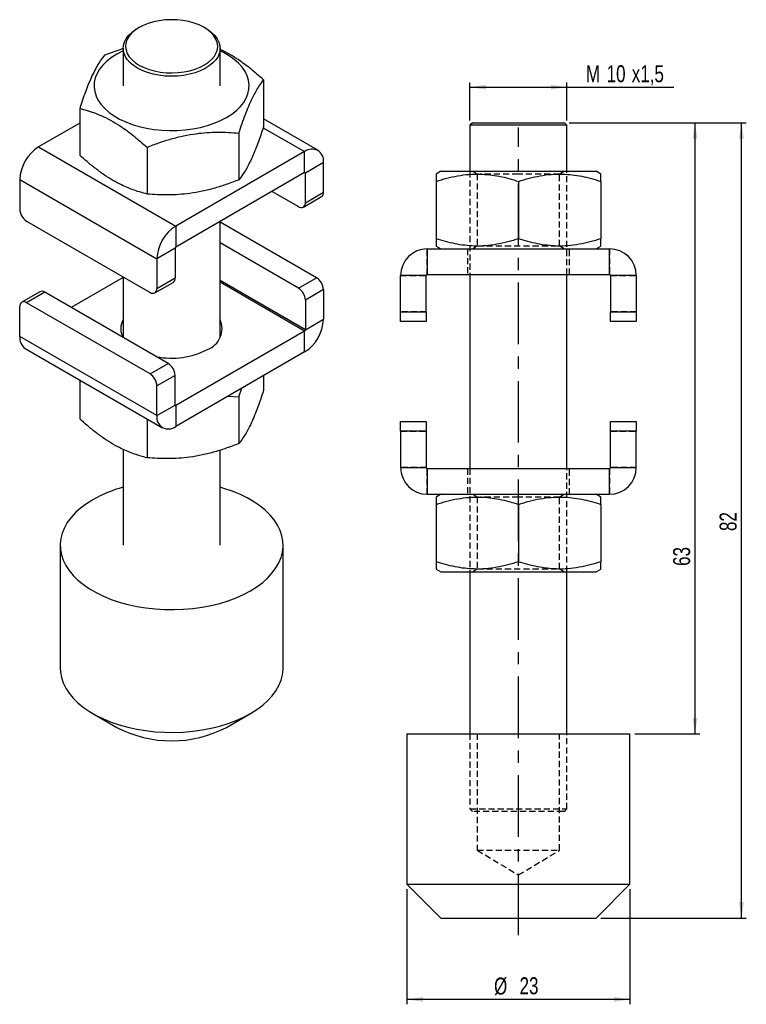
# Model space of a CAD drawing. Extents: x 24 to 99, y 41 to 143.
import ezdxf

# ---------------------------------------------------------------- set-up
doc = ezdxf.new("R2010")
doc.units = 0
doc.header["$LTSCALE"] = 0.5
doc.linetypes.add('CENTERX2', pattern=[20.32, 12.7, -2.54, 2.54, -2.54])
doc.linetypes.add('HIDDEN', pattern=[1.905, 1.27, -0.635])
doc.layers.get('0').update_dxf_attribs({"linetype": 'CONTINUOUS'})
doc.layers.add('FORMATO', color=179, linetype='CONTINUOUS')
doc.styles.add('SLDTEXTSTYLE0', font='TXT', dxfattribs={"width": 0.75})
doc.dimstyles.new('SLDDIMSTYLE0', dxfattribs={"dimtxt": 1.75, "dimasz": 1.651, "dimexe": 0, "dimexo": 0.0625, "dimgap": 0.4375, "dimtad": 1, "dimdec": 3, "dimrnd": 1e-09, "dimzin": 12, "dimtxsty": 'SLDTEXTSTYLE0', "dimsah": 1, "dimcen": 0.09, "dimazin": 3, "dimtfac": 1, "dimtdec": 3, "dimtofl": 0, "dimtmove": 0, "dimatfit": 3, "dimtolj": 1, "dimtzin": 12})

# ---------------------------------------------------------------- blocks, each defined once
blk = doc.blocks.new('_D')
at = {"layer": 'FORMATO'}
for p, q in [((70.07, 132.16), (70.07, 136.08)), ((80.07, 132.16), (80.07, 136.08)), ((70.07, 135.58), (80.07, 135.58)), ((80.07, 135.58), (91.11, 135.58))]:
    blk.add_line(p, q, dxfattribs=at)
for points in [[(70.07, 135.58), (71.73, 135.33), (71.73, 135.83)], [(80.07, 135.58), (78.42, 135.83), (78.42, 135.33)]]:
    blk.add_solid(points, dxfattribs=at)
at = {"layer": 'FORMATO', "char_height": 1.75, "attachment_point": 1, "style": 'SLDTEXTSTYLE0'}
for s, insert in [('M', (82.03, 137.84)), ('10', (84.17, 137.84)), ('x1,5', (86.76, 137.84))]:
    blk.add_mtext(s, dxfattribs=dict(at, insert=insert))
blk = doc.blocks.new('_D_1')
at = {"layer": 'FORMATO'}
for p, q in [((80.32, 131.91), (98.57, 131.91)), ((98.07, 49.91), (98.07, 131.91)), ((83.57, 49.91), (98.57, 49.91))]:
    blk.add_line(p, q, dxfattribs=at)
for points in [[(98.07, 131.91), (97.82, 130.26), (98.33, 130.26)], [(98.07, 49.91), (98.33, 51.56), (97.82, 51.56)]]:
    blk.add_solid(points, dxfattribs=at)
at = {"layer": 'FORMATO', "insert": (95.82, 89.82), "char_height": 1.75, "attachment_point": 1, "rotation": 90, "style": 'SLDTEXTSTYLE0'}
blk.add_mtext('82', dxfattribs=at)
blk = doc.blocks.new('_D_2')
at = {"layer": 'FORMATO'}
for p, q in [((63.57, 52.91), (63.57, 41.03)), ((86.57, 52.91), (86.57, 41.03)), ((86.57, 41.53), (63.57, 41.53))]:
    blk.add_line(p, q, dxfattribs=at)
for points in [[(63.57, 41.53), (65.23, 41.27), (65.23, 41.78)], [(86.57, 41.53), (84.92, 41.78), (84.92, 41.27)]]:
    blk.add_solid(points, dxfattribs=at)
at = {"layer": 'FORMATO', "char_height": 1.75, "attachment_point": 1, "style": 'SLDTEXTSTYLE0'}
for s, insert in [('%%c', (72.56, 43.78)), ('23', (75.19, 43.81))]:
    blk.add_mtext(s, dxfattribs=dict(at, insert=insert))
blk = doc.blocks.new('_D_3')
at = {"layer": 'FORMATO'}
for p, q in [((80.32, 131.91), (93.78, 131.91)), ((93.28, 131.91), (93.28, 68.91)), ((87.07, 68.91), (93.78, 68.91))]:
    blk.add_line(p, q, dxfattribs=at)
for points in [[(93.28, 131.91), (93.03, 130.26), (93.54, 130.26)], [(93.28, 68.91), (93.54, 70.56), (93.03, 70.56)]]:
    blk.add_solid(points, dxfattribs=at)
at = {"layer": 'FORMATO', "insert": (91.03, 86.22), "char_height": 1.75, "attachment_point": 1, "rotation": 90, "style": 'SLDTEXTSTYLE0'}
blk.add_mtext('63', dxfattribs=at)

msp = doc.modelspace()

# ---------------------------------------------------------------- linework, layer by layer
at = {"color": 7, "linetype": 'CONTINUOUS'}
for p, q in [((35.9527, 141.7363), (35.7759, 141.6342)), ((42.8481, 141.6342), (42.6713, 141.7363)), ((34.3459, 139.5593), (32.3718, 138.8658)), ((34.312, 139.5935), (34.312, 135.7149)), ((44.312, 135.7149), (44.312, 139.5935)), ((48.7925, 136.3258), (48.7925, 131.5047)), ((29.8315, 133.3928), (29.8315, 128.5717)), ((54.4048, 129.0738), (48.7925, 132.3137)), ((29.8315, 131.8737), (25.5941, 129.4275)), ((70.3248, 131.9128), (70.0748, 131.6628)), ((70.0748, 131.6628), (70.0748, 126.9128)), ((79.9216, 131.6628), (70.0748, 131.6628)), ((70.3248, 131.9128), (79.6792, 131.9128)), ((79.6792, 131.9128), (79.8248, 131.9128)), ((80.0748, 131.6628), (79.8248, 131.9128)), ((80.0748, 131.6628), (79.9216, 131.6628)), ((80.0748, 126.9128), (80.0748, 131.6628)), ((46.2522, 130.8528), (46.2522, 126.0317)), ((25.5941, 129.4275), (39.7363, 121.2634)), ((36.7717, 129.3863), (36.7717, 124.5652)), ((53.0299, 128.9377), (39.7363, 121.2634)), ((53.0299, 126.7738), (53.0299, 128.9377)), ((54.9744, 127.8147), (53.1006, 126.733)), ((54.9744, 124.7527), (54.9744, 127.8147)), ((67.0748, 126.9128), (66.5748, 126.6241)), ((67.0748, 126.9128), (75.0748, 126.9128)), ((75.0748, 126.9128), (83.0748, 126.9128)), ((83.5748, 126.6241), (83.0748, 126.9128)), ((23.6496, 126.0594), (37.7917, 117.8954)), ((23.6496, 126.0594), (23.6496, 122.9974)), ((53.0299, 126.7738), (39.7363, 119.0996)), ((53.1006, 123.671), (53.1006, 126.733)), ((66.5748, 125.8649), (66.5748, 119.9606)), ((75.0748, 125.8649), (75.0748, 119.9606)), ((83.5748, 125.8649), (83.5748, 119.9606)), ((49.6706, 124.8345), (52.3935, 123.2626)), ((52.8934, 123.2131), (54.7673, 124.2949)), ((53.1006, 123.671), (54.9744, 124.7527)), ((24.3567, 121.7727), (37.0846, 114.425)), ((39.7363, 121.2634), (39.7363, 119.0996)), ((44.312, 109.7638), (44.312, 121.7411)), ((54.2673, 115.934), (44.312, 121.6811)), ((39.6655, 118.9771), (37.7917, 117.8954)), ((39.6655, 118.9771), (39.6655, 115.9151)), ((52.3935, 114.8522), (44.312, 119.5176)), ((65.6748, 118.9128), (65.6748, 116.2628)), ((65.6748, 118.9128), (84.4748, 118.9128)), ((66.5748, 119.2014), (67.0748, 118.9128)), ((83.0748, 118.9128), (83.5748, 119.2014)), ((84.4748, 116.2628), (84.4748, 118.9128)), ((37.7917, 117.8954), (37.7917, 114.8333)), ((34.312, 115.9656), (28.9534, 112.8721)), ((34.312, 116.0256), (34.312, 109.7787)), ((37.7917, 114.8333), (39.6655, 115.9151)), ((52.3935, 114.8522), (54.2673, 115.934)), ((65.5748, 116.1628), (62.9248, 116.1628)), ((62.9248, 112.4128), (62.9248, 116.1628)), ((65.5748, 112.4128), (65.5748, 116.1628)), ((65.6748, 116.2628), (84.4748, 116.2628)), ((70.0748, 116.2628), (70.0748, 96.2628)), ((80.0748, 96.2628), (80.0748, 116.2628)), ((87.2248, 116.1628), (84.5748, 116.1628)), ((84.5748, 116.1628), (84.5748, 112.4128)), ((87.2248, 116.1628), (87.2248, 112.4128)), ((37.5846, 114.3755), (39.4584, 115.4572)), ((25.7306, 114.4936), (23.8567, 113.4118)), ((26.2305, 114.444), (24.3567, 113.3623)), ((38.9584, 107.0964), (26.2305, 114.444)), ((54.9744, 114.7092), (53.1006, 113.6275)), ((54.9744, 114.7092), (54.9744, 111.6472)), ((23.6496, 109.8919), (23.6496, 112.954)), ((37.0846, 106.0146), (24.3567, 113.3623)), ((53.1006, 113.6275), (53.1006, 110.5655)), ((62.9248, 111.4128), (62.9248, 112.4128)), ((62.9248, 112.4128), (65.5748, 112.4128)), ((65.5748, 112.4128), (65.5748, 111.4128)), ((84.5748, 111.4128), (84.5748, 112.4128)), ((84.5748, 112.4128), (87.2248, 112.4128)), ((87.2248, 112.4128), (87.2248, 111.4128)), ((53.1006, 110.5655), (54.9744, 111.6472)), ((65.5748, 111.4128), (62.9248, 111.4128)), ((87.2248, 111.4128), (84.5748, 111.4128)), ((37.7917, 101.7279), (23.6496, 109.8919)), ((53.0299, 110.443), (39.7363, 102.7688)), ((53.0299, 108.2792), (53.0299, 110.443)), ((24.2192, 108.6329), (38.3614, 100.4688)), ((53.0299, 108.2792), (39.7363, 100.6049)), ((37.0846, 106.0146), (38.9584, 107.0964)), ((39.6655, 105.8716), (37.7917, 104.7899)), ((39.6655, 102.8096), (39.6655, 105.8716)), ((48.7925, 105.833), (48.7925, 104.3139)), ((29.8315, 105.393), (29.8315, 101.3809)), ((37.7917, 101.7279), (37.7917, 104.7899)), ((45.1144, 103.7097), (46.2522, 103.662)), ((46.2522, 103.662), (46.5466, 104.5365)), ((46.2522, 103.662), (46.2522, 98.8409)), ((37.7917, 101.7279), (39.6655, 102.8096)), ((39.7363, 102.7688), (39.7363, 100.6049)), ((36.7717, 101.3865), (36.7717, 97.3744)), ((62.9248, 100.1128), (62.9248, 101.1128)), ((62.9248, 101.1128), (65.5748, 101.1128)), ((65.5748, 101.1128), (65.5748, 100.1128)), ((84.5748, 101.1128), (87.2248, 101.1128)), ((84.5748, 100.1128), (84.5748, 101.1128)), ((87.2248, 101.1128), (87.2248, 100.1128)), ((65.5748, 100.1128), (62.9248, 100.1128)), ((62.9248, 100.1128), (62.9248, 96.3628)), ((65.5748, 100.1128), (65.5748, 96.3628)), ((87.2248, 100.1128), (84.5748, 100.1128)), ((84.5748, 96.3628), (84.5748, 100.1128)), ((87.2248, 96.3628), (87.2248, 100.1128)), ((34.312, 98.2404), (34.312, 88.3555)), ((44.312, 88.3555), (44.312, 98.1571)), ((62.9248, 96.3628), (65.5748, 96.3628)), ((65.6748, 96.2628), (65.6748, 93.6128)), ((65.6748, 96.2628), (84.4748, 96.2628)), ((84.4748, 93.6128), (84.4748, 96.2628)), ((84.5748, 96.3628), (87.2248, 96.3628)), ((65.6748, 93.6128), (84.4748, 93.6128)), ((67.0748, 93.6128), (66.5748, 93.3241)), ((83.5748, 93.3241), (83.0748, 93.6128)), ((66.5748, 92.5649), (66.5748, 86.6606)), ((75.0748, 92.5649), (75.0748, 86.6606)), ((83.5748, 92.5649), (83.5748, 86.6606)), ((27.812, 88.3555), (27.812, 75.6992)), ((50.812, 75.6992), (50.812, 88.3555)), ((66.5748, 85.9014), (67.0748, 85.6128)), ((67.0748, 85.6128), (75.0748, 85.6128)), ((70.0748, 85.6128), (70.0748, 68.9128)), ((75.0748, 85.6128), (83.0748, 85.6128)), ((80.0748, 68.9128), (80.0748, 85.6128)), ((83.0748, 85.6128), (83.5748, 85.9014)), ((31.1789, 71.0056), (33.6542, 69.5762)), ((44.9698, 69.5762), (47.445, 71.0056)), ((63.5748, 68.9128), (63.5748, 53.4128)), ((63.5748, 68.9128), (75.0748, 68.9128)), ((75.0748, 68.9128), (86.5748, 68.9128)), ((86.5748, 53.4128), (86.5748, 68.9128)), ((63.5748, 53.4128), (67.0748, 49.9128)), ((63.5748, 53.4128), (75.0748, 53.4128)), ((75.0748, 53.4128), (86.5748, 53.4128)), ((83.0748, 49.9128), (86.5748, 53.4128)), ((67.0748, 49.9128), (75.0748, 49.9128)), ((75.0748, 49.9128), (83.0748, 49.9128))]:
    msp.add_line(p, q, dxfattribs=at)
at = {"color": 8, "linetype": 'CONTINUOUS'}
for p, q in [((48.7584, 131.4035), (53.0299, 128.9377)), ((53.0299, 126.7738), (53.1006, 126.733)), ((53.1006, 110.5655), (44.312, 115.639)), ((53.0299, 110.443), (44.312, 115.4757)), ((39.7363, 102.7688), (39.6655, 102.8096))]:
    msp.add_line(p, q, dxfattribs=at)
at = {"color": 7, "linetype": 'HIDDEN'}
for p, q in [((70.0748, 126.9128), (70.0748, 116.2628)), ((70.4015, 126.9128), (70.8248, 126.6164)), ((79.3248, 126.6164), (79.7481, 126.9128)), ((80.0748, 116.2628), (80.0748, 126.9128)), ((70.9599, 126.6164), (70.8248, 126.6164)), ((70.8248, 126.6164), (70.8248, 119.2091)), ((75.0748, 126.6164), (71.1661, 126.6164)), ((79.3248, 126.6164), (75.0748, 126.6164)), ((79.3248, 119.2091), (79.3248, 126.6164)), ((75.0748, 125.8649), (75.0748, 119.9606)), ((65.6748, 116.2628), (65.6748, 118.9128)), ((69.8248, 118.9128), (69.8248, 116.2628)), ((70.8248, 119.2091), (70.4015, 118.9128)), ((70.8248, 119.2091), (78.9774, 119.2091)), ((79.1861, 119.2091), (79.3248, 119.2091)), ((79.7481, 118.9128), (79.3248, 119.2091)), ((80.3248, 116.2628), (80.3248, 118.9128)), ((84.4748, 118.9128), (84.4748, 116.2628)), ((62.9248, 116.1628), (65.5748, 116.1628)), ((84.5748, 116.1628), (87.2248, 116.1628)), ((65.5748, 112.4128), (62.9248, 112.4128)), ((87.2248, 112.4128), (84.5748, 112.4128)), ((62.9248, 100.1128), (65.5748, 100.1128)), ((84.5748, 100.1128), (87.2248, 100.1128)), ((65.5748, 96.3628), (62.9248, 96.3628)), ((65.6748, 93.6128), (65.6748, 96.2628)), ((69.8248, 96.2628), (69.8248, 93.6128)), ((70.0748, 96.2628), (70.0748, 85.6128)), ((80.0748, 85.6128), (80.0748, 96.2628)), ((80.3248, 93.6128), (80.3248, 96.2628)), ((84.4748, 96.2628), (84.4748, 93.6128)), ((87.2248, 96.3628), (84.5748, 96.3628)), ((70.4015, 93.6128), (70.8248, 93.3164)), ((79.3248, 93.3164), (79.7481, 93.6128)), ((70.9599, 93.3164), (70.8248, 93.3164)), ((70.8248, 93.3164), (70.8248, 85.9091)), ((75.0748, 93.3164), (71.1661, 93.3164)), ((79.3248, 93.3164), (75.0748, 93.3164)), ((75.0748, 92.5649), (75.0748, 86.6606)), ((79.3248, 85.9091), (79.3248, 93.3164)), ((70.8248, 85.9091), (70.4015, 85.6128)), ((70.8248, 85.9091), (78.9774, 85.9091)), ((79.1861, 85.9091), (79.3248, 85.9091)), ((79.7481, 85.6128), (79.3248, 85.9091)), ((70.0748, 68.9128), (70.0748, 61.1628)), ((70.8248, 68.9128), (70.8248, 56.9128)), ((79.3248, 56.9128), (79.3248, 68.9128)), ((80.0748, 61.1628), (80.0748, 68.9128)), ((70.0748, 61.1628), (79.9216, 61.1628)), ((70.0748, 61.1628), (70.3248, 60.9128)), ((79.6792, 60.9128), (70.3248, 60.9128)), ((79.8248, 60.9128), (79.6792, 60.9128)), ((79.8248, 60.9128), (80.0748, 61.1628)), ((79.9216, 61.1628), (80.0748, 61.1628)), ((70.8248, 56.9128), (79.3248, 56.9128)), ((70.8248, 56.9128), (75.0748, 54.3591)), ((75.0748, 54.3591), (79.3248, 56.9128))]:
    msp.add_line(p, q, dxfattribs=at)
at = {"color": 7, "linetype": 'CONTINUOUS', "flags": 128}
for points in [[(35.231, 138.3944), (35.5832, 138.0989), (35.9992, 137.8325), (36.4718, 137.5997), (36.9931, 137.4045), (37.554, 137.2502), (38.145, 137.1395), (38.756, 137.0743), (39.3765, 137.0557), (39.9959, 137.0841), (40.6036, 137.1588), (41.1892, 137.2787), (41.7426, 137.4417), (42.2545, 137.645), (42.716, 137.8851), (43.1193, 138.158), (43.4575, 138.4589), (43.7247, 138.7827), (43.9164, 139.1239), (44.0293, 139.4766), (44.0616, 139.8348), (44.0125, 140.1924), (43.883, 140.5432), (43.6753, 140.8813), (43.393, 141.2008), (43.0408, 141.4963), (42.6248, 141.7627), (42.1522, 141.9955), (41.6309, 142.1907), (41.07, 142.345), (40.479, 142.4557), (39.868, 142.5209), (39.2475, 142.5395), (38.6281, 142.5112), (38.0204, 142.4364), (37.4348, 142.3165), (36.8814, 142.1535), (36.3695, 141.9502), (35.9079, 141.7101), (35.5047, 141.4372), (35.1665, 141.1363), (34.8993, 140.8125), (34.7076, 140.4713), (34.5946, 140.1186), (34.5624, 139.7604), (34.6115, 139.4028), (34.741, 139.052), (34.9487, 138.7139), (35.231, 138.3944)], [(35.0162, 138.1164), (34.7243, 138.4457), (34.5077, 138.7938), (34.37, 139.155), (34.3135, 139.5234), (34.339, 139.893), (34.4462, 140.2577), (34.6333, 140.6114), (34.8972, 140.9485), (35.2335, 141.2632), (35.6369, 141.5506), (35.7759, 141.6342)], [(42.8481, 141.6342), (43.0395, 141.5173), (43.435, 141.2263), (43.7629, 140.9086), (44.0177, 140.5692), (44.1952, 140.2138), (44.2925, 139.8482), (44.308, 139.4785), (44.2415, 139.1106), (44.0941, 138.7507), (43.8681, 138.4046), (43.5674, 138.078), (43.1967, 137.7763), (42.7623, 137.5044), (42.2712, 137.2669), (41.7316, 137.0675), (41.1522, 136.9096), (40.5425, 136.7958), (39.9127, 136.7279), (39.273, 136.7071), (38.634, 136.7337), (38.0061, 136.8072), (37.3996, 136.9265), (36.8245, 137.0896), (36.2903, 137.2938), (35.8057, 137.5357), (35.3787, 137.8114), (35.0162, 138.1164), (35.0162, 138.1164)], [(33.6551, 138.9805), (33.1119, 138.6334), (32.6322, 138.2563), (32.2211, 137.8532), (31.8828, 137.4281), (31.6207, 136.9854), (31.4375, 136.5297), (31.3351, 136.0656), (31.3146, 135.5979), (31.3761, 135.1314), (31.5191, 134.6709), (31.742, 134.2212), (32.0426, 133.7867), (32.4178, 133.3721), (32.8638, 132.9814), (33.3759, 132.6189), (33.9489, 132.2881), (34.577, 131.9924), (35.2536, 131.735), (35.9719, 131.5184), (36.7245, 131.3448), (37.5036, 131.2161), (38.3013, 131.1336), (39.1093, 131.0981), (39.9195, 131.1099), (40.7234, 131.169), (41.5128, 131.2748), (42.2796, 131.4261), (43.016, 131.6214), (43.7143, 131.8587), (44.3675, 132.1356), (44.9688, 132.4493), (45.5121, 132.7964), (45.9918, 133.1735), (46.4029, 133.5766), (46.7412, 134.0017), (47.0033, 134.4444), (47.1865, 134.9001), (47.2889, 135.3642), (47.3094, 135.8319), (47.2479, 136.2984), (47.1049, 136.7589), (46.882, 137.2086), (46.5814, 137.6431), (46.2062, 138.0577), (45.7602, 138.4484), (45.2481, 138.8109), (44.6751, 139.1417), (44.312, 139.3201)], [(34.312, 139.3201), (34.2565, 139.2942), (33.6551, 138.9805)], [(31.1803, 93.0499), (30.5199, 92.6349), (29.923, 92.189), (29.3936, 91.7155), (28.9358, 91.2179), (28.5527, 90.6995), (28.2471, 90.1644), (28.0212, 89.6161), (27.8767, 89.0588), (27.8146, 88.4964), (27.8353, 87.9331), (27.9387, 87.3727), (28.1241, 86.8194), (28.39, 86.2772), (28.7347, 85.75), (29.1556, 85.2416), (29.6496, 84.7556), (30.2133, 84.2955), (30.8425, 83.8646), (31.5327, 83.4662), (32.279, 83.1029), (33.076, 82.7775), (33.9179, 82.4923), (34.7986, 82.2494), (35.7119, 82.0504), (36.6511, 81.8969), (37.6095, 81.7899), (38.5802, 81.7302), (39.5561, 81.7182), (40.5303, 81.7541), (41.4956, 81.8375), (42.4453, 81.9679), (43.3724, 82.1443), (44.2702, 82.3655), (45.1323, 82.6298), (45.9525, 82.9354), (46.7248, 83.28), (47.4437, 83.6612), (48.104, 84.0762), (48.701, 84.5221), (49.2304, 84.9955), (49.6882, 85.4932), (50.0713, 86.0115), (50.3769, 86.5467), (50.6028, 87.0949), (50.7473, 87.6522), (50.8094, 88.2146), (50.7887, 88.778), (50.6853, 89.3384), (50.4999, 89.8916), (50.234, 90.4338), (49.8893, 90.961), (49.4684, 91.4695), (48.9744, 91.9555), (48.4107, 92.4156), (47.7815, 92.8464), (47.0913, 93.2449), (46.345, 93.6081), (45.548, 93.9335), (44.7061, 94.2187), (44.312, 94.334)], [(27.812, 75.6992), (27.8353, 75.2767), (27.9387, 74.7163), (28.1241, 74.1631), (28.39, 73.6209), (28.7347, 73.0936), (29.1556, 72.5852), (29.6496, 72.0992), (30.2133, 71.6391), (30.8425, 71.2083), (31.5327, 70.8098), (32.279, 70.4466), (33.076, 70.1212), (33.9179, 69.836), (34.7986, 69.593), (35.7119, 69.394), (36.6511, 69.2405), (37.6095, 69.1335), (38.5802, 69.0738), (39.5561, 69.0618), (40.5303, 69.0977), (41.4956, 69.1811), (42.4453, 69.3115), (43.3724, 69.4879), (44.2702, 69.7091), (45.1323, 69.9734), (45.9525, 70.279), (46.7248, 70.6236), (47.4437, 71.0048), (48.104, 71.4198), (48.701, 71.8657), (49.2304, 72.3391), (49.6882, 72.8368), (50.0713, 73.3551), (50.3769, 73.8903), (50.6028, 74.4386), (50.7473, 74.9959), (50.8094, 75.5582), (50.812, 75.6992)]]:
    msp.add_lwpolyline(points, dxfattribs=at)
at = {"color": 7, "linetype": 'CONTINUOUS'}
for centre, radius, start, end in [((27.8536, 125.8776), 4.2079, 122.476398, 177.523602), ((53.783, 127.9967), 1.2052, 351.314675, 128.674573), ((53.0575, 126.74), 0.0437, 350.785963, 129.203285), ((54.4987, 124.6921), 0.4795, 304.056351, 7.25583), ((25.1848, 123.0673), 1.5368, 182.605478, 237.394522), ((52.6695, 123.601), 0.4367, 230.796715, 9.214037), ((41.9957, 117.7136), 4.2079, 122.476398, 177.523602), ((39.8191, 118.9701), 0.1537, 122.605478, 177.394522), ((65.6748, 116.1628), 2.75, 90, 180), ((84.4748, 116.1628), 2.75, 0, 90), ((39.1899, 115.8545), 0.4795, 304.056351, 7.25583), ((53.4392, 114.6394), 1.5368, 2.605478, 57.394522), ((65.6748, 116.1628), 0.1, 90, 180), ((84.4748, 116.1628), 0.1, 0, 90), ((37.3606, 114.7634), 0.4367, 230.796715, 9.214037), ((51.5654, 113.5576), 1.5368, 2.605478, 57.394522), ((25.9376, 114.0352), 0.503, 54.382423, 114.307119), ((24.0807, 113.0239), 0.4367, 50.796715, 189.214037), ((35.9307, 110.6882), 1.8638, 150.285765, 208.966319), ((42.2236, 110.6849), 2.285, 290.514228, 23.937706), ((50.7704, 111.829), 4.2079, 302.476304, 357.523696), ((25.0245, 109.7556), 1.3817, 174.337576, 234.350243), ((52.9471, 110.5725), 0.1537, 302.605478, 357.394522), ((39.304, 115.7825), 8.1378, 258.983852, 297.204504), ((38.1303, 105.8018), 1.5368, 2.605478, 57.394522), ((36.2565, 104.72), 1.5368, 2.605478, 57.394522), ((39.7087, 102.8026), 0.0437, 170.785963, 309.203285), ((38.9831, 101.5459), 1.2052, 171.315058, 308.67419), ((65.6748, 96.3628), 2.75, 180, 270), ((65.6748, 96.3628), 0.1, 180, 270), ((84.4748, 96.3628), 0.1, 270, 0), ((84.4748, 96.3628), 2.75, 270, 0), ((37.8567, 81.2283), 13.5766, 105.134818, 119.456431), ((39.312, 80.4071), 12.2197, 242.41882, 297.58118)]:
    msp.add_arc(centre, radius, start, end, dxfattribs=at)
for points, knots in [([(48.7925, 136.3258), (48.3636, 136.7048), (47.5019, 137.4665), (46.3233, 138.3402), (45.2862, 138.9786), (44.6642, 139.3224), (44.3419, 139.4595), (44.312, 139.4722)], [0, 0, 0, 0, 0.2934803, 0.58968443, 0.78487525, 0.98006766, 1, 1, 1, 1]), ([(32.3718, 138.8658), (32.262, 138.7237), (32.0426, 138.4396), (31.7046, 137.9145), (31.3603, 137.2946), (31.0284, 136.6041), (30.7145, 135.8642), (30.3179, 134.8426), (30.0267, 133.9747), (29.8315, 133.3928)], [0, 0, 0, 0, 0.13231736, 0.26459732, 0.39983643, 0.53505113, 0.65025256, 0.76547195, 1, 1, 1, 1]), ([(46.2522, 130.8528), (46.362, 131.1836), (46.5814, 131.8451), (46.9194, 132.7763), (47.2637, 133.6402), (47.5956, 134.3797), (47.9095, 134.9922), (48.3061, 135.6796), (48.5973, 136.0664), (48.7925, 136.3258)], [0, 0, 0, 0, 0.132317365, 0.264597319, 0.399836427, 0.535051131, 0.650252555, 0.765471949, 1, 1, 1, 1]), ([(29.8315, 133.3928), (30.0833, 133.3274), (30.62, 133.1881), (31.4555, 132.9019), (32.3416, 132.5275), (33.2422, 132.0583), (34.2907, 131.4068), (35.4766, 130.5313), (36.3384, 129.7694), (36.7717, 129.3863)], [0, 0, 0, 0, 0.111214, 0.23700602, 0.36276544, 0.4916162, 0.62046512, 0.80919006, 1, 1, 1, 1]), ([(48.7925, 131.5047), (48.6828, 131.1739), (48.4633, 130.5123), (48.1253, 129.5811), (47.781, 128.7173), (47.4491, 127.9777), (47.1353, 127.3653), (46.7386, 126.6779), (46.4475, 126.2911), (46.2522, 126.0317)], [0, 0, 0, 0, 0.13231736, 0.26459732, 0.39983643, 0.53505113, 0.65025256, 0.76547195, 1, 1, 1, 1]), ([(36.7717, 129.3863), (37.1813, 129.544), (38.0004, 129.8594), (39.2617, 130.2576), (40.5467, 130.5784), (41.7854, 130.7944), (42.9566, 130.9119), (44.4368, 130.9738), (45.5235, 130.9013), (46.2522, 130.8528)], [0, 0, 0, 0, 0.132317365, 0.264597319, 0.399836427, 0.535051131, 0.650252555, 0.765471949, 1, 1, 1, 1]), ([(36.7717, 124.5652), (36.3428, 124.6811), (35.481, 124.914), (34.3027, 125.4037), (33.2649, 125.9557), (32.3718, 126.5183), (31.4778, 127.1697), (30.6273, 127.8595), (30.0833, 128.3463), (29.8315, 128.5717)], [0, 0, 0, 0, 0.18889035, 0.37953382, 0.50516291, 0.63079303, 0.75977158, 0.88878606, 1, 1, 1, 1]), ([(46.2522, 126.0317), (45.8426, 125.874), (45.0235, 125.5586), (43.7622, 125.1604), (42.4772, 124.8396), (41.2385, 124.6235), (40.0673, 124.5061), (38.5871, 124.4442), (37.5004, 124.5166), (36.7717, 124.5652)], [0, 0, 0, 0, 0.132317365, 0.264597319, 0.399836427, 0.535051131, 0.650252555, 0.765471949, 1, 1, 1, 1]), ([(66.5748, 126.6222), (66.5748, 126.6228), (66.5748, 126.6403), (66.5748, 126.5759), (66.5748, 126.4207), (66.5748, 126.1743), (66.5748, 125.9627), (66.5748, 125.8649)], [0, 0, 0, 0, 0.00946282, 0.26160844, 0.51886796, 0.77757977, 1, 1, 1, 1]), ([(66.5748, 125.8649), (66.942, 125.9805), (67.6764, 126.2116), (68.8073, 126.4602), (69.9594, 126.6097), (71.0699, 126.6394), (72.1203, 126.5625), (73.1117, 126.4051), (74.0986, 126.1742), (74.7494, 125.968), (75.0748, 125.8649)], [0, 0, 0, 0, 0.13230524, 0.26457307, 0.39979978, 0.53500209, 0.65019296, 0.76540179, 0.88268956, 1, 1, 1, 1]), ([(75.0748, 125.8649), (75.442, 125.9805), (76.1764, 126.2116), (77.3073, 126.4602), (78.4594, 126.6097), (79.5699, 126.6394), (80.6203, 126.5625), (81.6117, 126.4051), (82.5986, 126.1742), (83.2494, 125.968), (83.5748, 125.8649)], [0, 0, 0, 0, 0.13230524, 0.26457307, 0.39979978, 0.53500209, 0.65019296, 0.76540179, 0.88268956, 1, 1, 1, 1]), ([(83.5748, 125.8649), (83.5748, 125.9627), (83.5748, 126.1709), (83.5748, 126.414), (83.5748, 126.5719), (83.5748, 126.6399), (83.5748, 126.6217), (83.5748, 126.6205)], [0, 0, 0, 0, 0.22241973, 0.47336136, 0.72550631, 0.98224358, 1, 1, 1, 1]), ([(66.5748, 119.9606), (66.5748, 119.8628), (66.5748, 119.6546), (66.5748, 119.4115), (66.5748, 119.2537), (66.5748, 119.1856), (66.5748, 119.2038), (66.5748, 119.205)], [0, 0, 0, 0, 0.22241973, 0.47336136, 0.72550631, 0.98224358, 1, 1, 1, 1]), ([(75.0748, 119.9606), (74.7076, 119.8451), (73.9732, 119.6139), (72.8424, 119.3653), (71.6902, 119.2158), (70.5797, 119.1862), (69.5293, 119.263), (68.5379, 119.4204), (67.5511, 119.6513), (66.9002, 119.8575), (66.5748, 119.9606)], [0, 0, 0, 0, 0.13230524, 0.26457307, 0.39979978, 0.53500209, 0.65019296, 0.76540179, 0.88268956, 1, 1, 1, 1]), ([(83.5748, 119.9606), (83.2076, 119.8451), (82.4732, 119.6139), (81.3424, 119.3653), (80.1902, 119.2158), (79.0797, 119.1862), (78.0293, 119.263), (77.0379, 119.4204), (76.0511, 119.6513), (75.4002, 119.8575), (75.0748, 119.9606)], [0, 0, 0, 0, 0.13230524, 0.26457307, 0.39979978, 0.53500209, 0.65019296, 0.76540179, 0.88268956, 1, 1, 1, 1]), ([(83.5748, 119.2033), (83.5748, 119.2027), (83.5748, 119.1852), (83.5748, 119.2496), (83.5748, 119.4048), (83.5748, 119.6512), (83.5748, 119.8628), (83.5748, 119.9606)], [0, 0, 0, 0, 0.00946282, 0.26160844, 0.51886796, 0.77757977, 1, 1, 1, 1]), ([(48.7925, 104.3139), (48.6828, 103.9831), (48.4633, 103.3215), (48.1253, 102.3903), (47.781, 101.5265), (47.4491, 100.7869), (47.1353, 100.1745), (46.7386, 99.4871), (46.4475, 99.1003), (46.2522, 98.8409)], [0, 0, 0, 0, 0.13231736, 0.26459732, 0.39983643, 0.53505113, 0.65025256, 0.76547195, 1, 1, 1, 1]), ([(36.7717, 97.3744), (36.3428, 97.4903), (35.481, 97.7232), (34.3027, 98.2129), (33.2649, 98.7649), (32.3718, 99.3274), (31.4778, 99.9788), (30.6273, 100.6687), (30.0833, 101.1555), (29.8315, 101.3809)], [0, 0, 0, 0, 0.18889035, 0.37953382, 0.50516291, 0.63079303, 0.75977158, 0.88878606, 1, 1, 1, 1]), ([(46.2522, 98.8409), (45.8426, 98.6832), (45.0235, 98.3678), (43.7622, 97.9696), (42.4772, 97.6488), (41.2385, 97.4327), (40.0673, 97.3153), (38.5871, 97.2534), (37.5004, 97.3258), (36.7717, 97.3744)], [0, 0, 0, 0, 0.13231736, 0.26459732, 0.39983643, 0.53505113, 0.65025256, 0.76547195, 1, 1, 1, 1]), ([(66.5748, 93.3222), (66.5748, 93.3228), (66.5748, 93.3403), (66.5748, 93.2759), (66.5748, 93.1207), (66.5748, 92.8743), (66.5748, 92.6627), (66.5748, 92.5649)], [0, 0, 0, 0, 0.00946282, 0.26160844, 0.51886796, 0.77757977, 1, 1, 1, 1]), ([(66.5748, 92.5649), (66.942, 92.6805), (67.6764, 92.9116), (68.8073, 93.1602), (69.9594, 93.3097), (71.0699, 93.3394), (72.1203, 93.2625), (73.1117, 93.1051), (74.0986, 92.8742), (74.7494, 92.668), (75.0748, 92.5649)], [0, 0, 0, 0, 0.13230524, 0.26457307, 0.39979978, 0.53500209, 0.65019296, 0.76540179, 0.88268956, 1, 1, 1, 1]), ([(75.0748, 92.5649), (75.442, 92.6805), (76.1764, 92.9116), (77.3073, 93.1602), (78.4594, 93.3097), (79.5699, 93.3394), (80.6203, 93.2625), (81.6117, 93.1051), (82.5986, 92.8742), (83.2494, 92.668), (83.5748, 92.5649)], [0, 0, 0, 0, 0.13230524, 0.26457307, 0.39979978, 0.53500209, 0.65019296, 0.76540179, 0.88268956, 1, 1, 1, 1]), ([(83.5748, 92.5649), (83.5748, 92.6627), (83.5748, 92.8709), (83.5748, 93.114), (83.5748, 93.2719), (83.5748, 93.3399), (83.5748, 93.3217), (83.5748, 93.3205)], [0, 0, 0, 0, 0.22241973, 0.47336136, 0.72550631, 0.98224358, 1, 1, 1, 1]), ([(66.5748, 86.6606), (66.5748, 86.5628), (66.5748, 86.3546), (66.5748, 86.1115), (66.5748, 85.9537), (66.5748, 85.8856), (66.5748, 85.9038), (66.5748, 85.905)], [0, 0, 0, 0, 0.22241973, 0.47336136, 0.72550631, 0.98224358, 1, 1, 1, 1]), ([(75.0748, 86.6606), (74.7076, 86.5451), (73.9732, 86.3139), (72.8424, 86.0653), (71.6902, 85.9158), (70.5797, 85.8862), (69.5293, 85.963), (68.5379, 86.1204), (67.5511, 86.3513), (66.9002, 86.5575), (66.5748, 86.6606)], [0, 0, 0, 0, 0.13230524, 0.26457307, 0.39979978, 0.53500209, 0.65019296, 0.76540179, 0.88268956, 1, 1, 1, 1]), ([(83.5748, 86.6606), (83.2076, 86.5451), (82.4732, 86.3139), (81.3424, 86.0653), (80.1902, 85.9158), (79.0797, 85.8862), (78.0293, 85.963), (77.0379, 86.1204), (76.0511, 86.3513), (75.4002, 86.5575), (75.0748, 86.6606)], [0, 0, 0, 0, 0.13230524, 0.26457307, 0.39979978, 0.53500209, 0.65019296, 0.76540179, 0.88268956, 1, 1, 1, 1]), ([(83.5748, 85.9033), (83.5748, 85.9027), (83.5748, 85.8852), (83.5748, 85.9496), (83.5748, 86.1048), (83.5748, 86.3512), (83.5748, 86.5628), (83.5748, 86.6606)], [0, 0, 0, 0, 0.00946282, 0.26160844, 0.51886796, 0.77757977, 1, 1, 1, 1])]:
    msp.add_open_spline(points, degree=3, knots=knots, dxfattribs=at)
at = {"layer": 'FORMATO', "linetype": 'CENTERX2'}
msp.add_line((75.0748, 48.1375), (75.0748, 131.4199), dxfattribs=at)

# ---------------------------------------------------------------- dimensions: what is measured, and where the dimension line sits
at = {"layer": 'FORMATO'}
for base, p1, p2, text, picture, middle in [((80.0748, 135.5799), (70.0748, 131.6628), (80.0748, 131.6628), 'M<>x1,5', '_D', (86.5699, 135.5799)), ((63.5748, 41.5251), (86.5748, 53.4128), (63.5748, 53.4128), '%%c<>', '_D_2', (75.1677, 41.5251))]:
    dim = msp.add_linear_dim(base=base, p1=p1, p2=p2, text=text, dimstyle='SLDDIMSTYLE0', dxfattribs=at)
    dim.commit()
    dim.dimension.update_dxf_attribs({"geometry": picture, "text_midpoint": middle, "dimtype": 160})
for base, p1, p2, picture, middle in [((98.0748, 131.9128), (83.0748, 49.9128), (79.8248, 131.9128), '_D_1', (98.0748, 91.1128)), ((93.2829, 68.9128), (79.8248, 131.9128), (86.5748, 68.9128), '_D_3', (93.2829, 87.5122))]:
    dim = msp.add_linear_dim(base=base, p1=p1, p2=p2, angle=90, dimstyle='SLDDIMSTYLE0', dxfattribs=at)
    dim.commit()
    dim.dimension.update_dxf_attribs({"geometry": picture, "text_midpoint": middle, "dimtype": 160})

doc.saveas('drawing.dxf')
